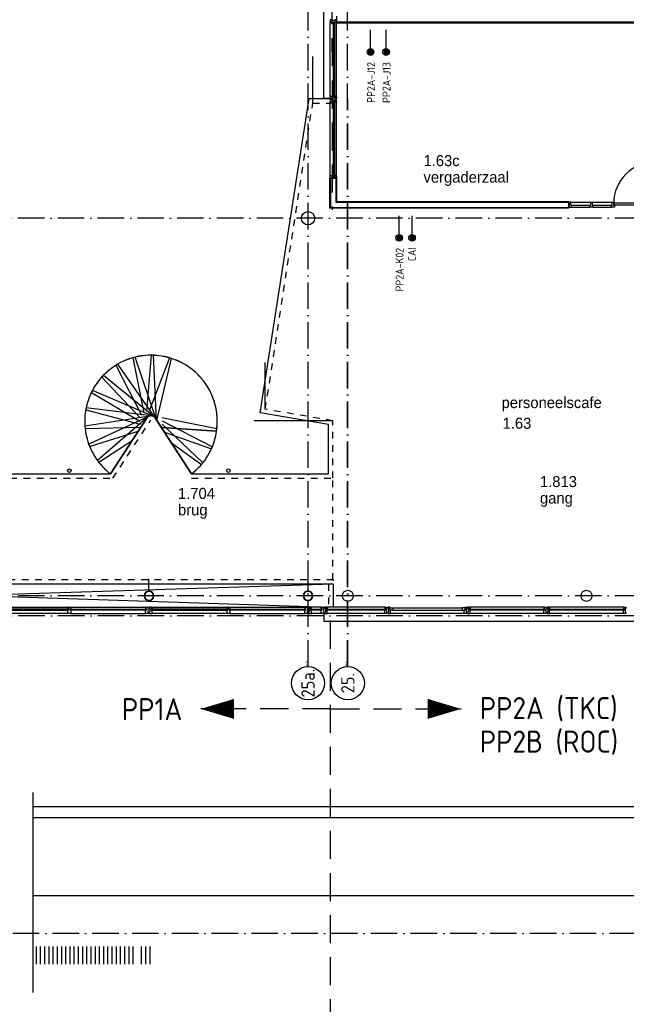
# Model space of a CAD drawing. Header units: millimetres. Extents: x -6587 to 112313, y 244 to 84344.
# Tile 18 of 42: x 42551 to 56275, y 32905 to 55202. Entities that reach past the tile are written whole.
import ezdxf
from ezdxf.enums import TextEntityAlignment as Align

# ---------------------------------------------------------------- set-up
doc = ezdxf.new("R2010")
doc.units = ezdxf.units.MM
doc.header["$LTSCALE"] = 100
for name, pattern in [('DASHDOT', [9, 6, -1.5, 0, -1.5]), ('DASHED', [3, 1.5, -1.5]), ('HIDDEN', [9.525, 6.35, -3.175])]:
    doc.linetypes.add(name, pattern=pattern)
doc.layers.get('0').update_dxf_attribs({"linetype": 'CONTINUOUS'})
for name, color, linetype in [('AL$1----_ALGEMEEN', 7, 'CONTINUOUS'), ('AL$1----_MAATVOERING', 7, 'CONTINUOUS'), ('AL$7----_STRAMIEN', 1, 'DASHDOT'), ('AL21----_BUITENWAND', 4, 'CONTINUOUS'), ('AL22----_BINNENWAND', 7, 'CONTINUOUS'), ('AL23----_VLOEREN', 4, 'CONTINUOUS'), ('AL24----_TRAPPEN', 7, 'CONTINUOUS'), ('AL28----_KONSTRUKTIE', 3, 'CONTINUOUS'), ('AL31----_BUITENKOZ', 7, 'CONTINUOUS'), ('AL32----_BINNENKOZ', 7, 'CONTINUOUS'), ('AL34----_BALUSTRADES', 4, 'DASHED'), ('ALN-----_BLOCKNAAM', 2, 'CONTINUOUS'), ('ALXOU---_GLAS', 7, 'CONTINUOUS'), ('BOUW', 8, 'CONTINUOUS'), ('EB6441--_ATTRIB', 2, 'CONTINUOUS'), ('EL6441--_DATACOM', 3, 'CONTINUOUS'), ('LIJN050', 90, 'CONTINUOUS'), ('LIJN070', 130, 'CONTINUOUS'), ('TEKST50', 90, 'CONTINUOUS')]:
    doc.layers.add(name, color=color, linetype=linetype)
doc.styles.add('1_8', font='iso', dxfattribs={"width": 0.7, "height": 1.8})
doc.styles.add('BURO-025', font='BUROFONT.shx', dxfattribs={"height": 250})
doc.styles.add('MAATVOERING', font='iso.shx')
doc.styles.get("Standard").update_dxf_attribs({"font": 'iso.shx'})

# ---------------------------------------------------------------- blocks, each defined once
blk = doc.blocks.new('ES4X2')
for p, q in [((-0.45, 1.4), (-0.45, 2.6)), ((-0.15, 1.27), (-0.15, 2.73)), ((0.15, 1.27), (0.15, 2.73)), ((0.45, 1.4), (0.45, 2.6)), ((0, 1.25), (0, -3))]:
    blk.add_line(p, q)
blk.add_circle((0, 2), 0.75)
at = {"style": '1_8', "flags": 8}
for tag, p in [('NUMMER', (1.25, 3.5)), ('CODE', (-1.25, 3.5))]:
    blk.add_attdef(tag, text='', height=1.8, rotation=90, dxfattribs=at).set_placement(p, align=Align.MIDDLE_LEFT)
blk.add_attdef('M_CODE', text='', height=1.8, dxfattribs=at).set_placement((0, 0), align=Align.MIDDLE_CENTER)
blk = doc.blocks.new('1011')
at = {"layer": 'AL$7----_STRAMIEN', "color": 7, "linetype": 'Continuous'}
blk.add_circle((-750, 0), 750, dxfattribs=at)
at = {"layer": 'AL$7----_STRAMIEN', "color": 3, "linetype": 'Continuous'}
blk.add_attdef('STR-NAAM', text='', height=600, rotation=360, dxfattribs=at).set_placement((-750, 0), align=Align.MIDDLE)
at = {"layer": 'ALN-----_BLOCKNAAM', "linetype": 'Continuous'}
blk.add_text('1011', height=100, dxfattribs=at).set_placement((0, 0))

msp = doc.modelspace()

# ---------------------------------------------------------------- linework, layer by layer
at = {"color": 8, "linetype": 'Continuous'}
for p, q in [((55471.3, 51002), (55471.3, 51069)), ((55471.3, 51069), (55504.3, 51069)), ((55504.3, 51069), (55504.3, 51002)), ((55954.8, 51002), (55954.8, 51069)), ((55954.8, 51069), (55987.8, 51069)), ((55987.8, 51069), (55987.8, 51002)), ((55454.3, 50955), (55454.3, 51002)), ((55454.3, 51002), (55471.3, 51002)), ((55521.3, 50955), (55454.3, 50955)), ((55504.3, 51002), (55521.3, 51002)), ((55521.3, 51002), (55521.3, 50955)), ((55937.8, 50955), (55937.8, 51002)), ((55937.8, 51002), (55954.8, 51002)), ((56004.8, 50955), (55937.8, 50955)), ((55987.8, 51002), (56004.8, 51002)), ((56004.8, 51002), (56004.8, 50955))]:
    msp.add_line(p, q, dxfattribs=at)
at = {"layer": 'AL$1----_ALGEMEEN', "color": 8}
msp.add_line((45619.4, 46182.5), (46439.9, 44917.5), dxfattribs=at)
at = {"layer": 'AL$1----_ALGEMEEN', "color": 8, "linetype": 'DASHED'}
msp.add_line((49634.8, 42517.5), (49634.8, 44817.5), dxfattribs=at)
at = {"layer": 'AL$1----_MAATVOERING', "color": 8}
for p, q in [((49181.9, 53314), (49181.8, 54371.1)), ((48107.4, 46381.2), (48107.4, 47438.3)), ((49616.5, 46121.4), (47853.8, 46121.4))]:
    msp.add_line(p, q, dxfattribs=at)
at = {"layer": 'AL$7----_STRAMIEN', "color": 1}
for p, q in [((49074.8, 40552.4), (49074.8, 76734.4)), ((49968.6, 40552.4), (49968.6, 76734.4)), ((49974.8, 40552.4), (49974.8, 53397.8)), ((98018.3, 50705), (37273.1, 50705)), ((76417.2, 42155), (4672.8, 42155)), ((81821.1, 41705), (3582.8, 41705)), ((94298.3, 34506.8), (16060, 34506.8))]:
    msp.add_line(p, q, dxfattribs=at)
at = {"layer": 'AL21----_BUITENWAND', "color": 8}
for p, q in [((49434.8, 53414), (49434.8, 75845)), ((49575.8, 53414), (49434.8, 53414)), ((49434.8, 41756), (49434.8, 41585)), ((49434.8, 41585), (67905.3, 41585))]:
    msp.add_line(p, q, dxfattribs=at)
at = {"layer": 'AL22----_BINNENWAND', "color": 8}
for p, q in [((49714.8, 55280), (49714.8, 55130)), ((49714.8, 55130), (64324.8, 55130)), ((49570.3, 50937), (49570.3, 51614)), ((49570.3, 51614), (49720.3, 51614)), ((49720.3, 51614), (49720.3, 51087)), ((49720.3, 51087), (54970.8, 51087)), ((54970.8, 51087), (54970.8, 50937)), ((55504.3, 51069), (55954.8, 51069)), ((54970.8, 50937), (49570.3, 50937)), ((55521.3, 51002), (55937.8, 51002)), ((55521.3, 50955), (55937.8, 50955)), ((55989.8, 51049), (55989.8, 51008)), ((56919.8, 51049), (55989.8, 51049)), ((55989.8, 51008), (56919.8, 51008))]:
    msp.add_line(p, q, dxfattribs=at)
at = {"layer": 'AL22----_BINNENWAND', "color": 8, "linetype": 'Continuous'}
for p, q in [((64339.8, 55145), (49714.8, 55145)), ((49585.3, 51614), (49585.3, 50952)), ((49705.3, 51614), (49705.3, 51072)), ((49705.3, 51072), (54970.8, 51072)), ((49585.3, 50952), (54970.8, 50952))]:
    msp.add_line(p, q, dxfattribs=at)
at = {"layer": 'AL22----_BINNENWAND', "color": 8}
msp.add_arc((56928.7, 51040.2), 938.9, 90.53799, 179.46201, dxfattribs=at)
at = {"layer": 'AL23----_VLOEREN', "color": 8}
for p, q in [((47992.2, 46299.2), (49097.3, 53414)), ((49097.3, 53414), (49601.4, 53414)), ((44604.4, 44917.5), (45433.5, 46192.1)), ((45610.8, 46192.1), (46439.9, 44917.5)), ((49534.8, 46036.8), (47992.2, 46299.2)), ((49534.8, 44917.5), (49534.8, 46036.8)), ((35539.6, 44917.5), (44604.4, 44917.5)), ((46439.9, 44917.5), (49534.8, 44917.5)), ((49649.8, 42417.5), (34104.8, 42417.5)), ((34104.8, 42417.5), (49555, 41895)), ((49649.8, 42417.5), (34104.8, 41924)), ((49649.8, 41924), (49649.8, 42417.5))]:
    msp.add_line(p, q, dxfattribs=at)
msp.add_arc((45522.2, 46104), 125, 38.94724, 135.15219, dxfattribs=at)
at = {"layer": 'AL24----_TRAPPEN', "color": 8, "linetype": 'HIDDEN', "ltscale": 2}
for p, q in [((45111.2, 47546.6), (45390.7, 46126.3)), ((45524.9, 47604), (45400.2, 46140.9)), ((45939.4, 47544.8), (45409, 46157.1)), ((44728.4, 47376.7), (45379.5, 46109)), ((44408.2, 47108.5), (45366, 46088.2)), ((44173.9, 46761.4), (45348.9, 46062)), ((44044.9, 46364.1), (45326, 46026.7)), ((47012.8, 45937), (45555.4, 46224.5)), ((46908.6, 45531.4), (45587.4, 46210.6)), ((46696.3, 45170.5), (45614.3, 46188.4)), ((44030.5, 45945.6), (45291.7, 45974.1)), ((44132, 45540.4), (45232.6, 45883.2)), ((44342, 45178.1), (45097.2, 45675.1))]:
    msp.add_line(p, q, dxfattribs=at)
at = {"layer": 'AL24----_TRAPPEN', "color": 8}
for p, q in [((45637.3, 46152.7), (45161.1, 47559.9)), ((45645.3, 46139), (45577.6, 47602.9)), ((45655.1, 46124.1), (45988.8, 47529.6)), ((45619.4, 46182.5), (44773.6, 47403.8)), ((45593.9, 46206.4), (44443.4, 47146.2)), ((45562.9, 46222.2), (44197.8, 46808.4)), ((45528.6, 46228.8), (44054.7, 46414.8)), ((45493.9, 46225.7), (44025.9, 45998.1)), ((45461.4, 46213.2), (44113.5, 45588.6)), ((45433.5, 46192.1), (44310.8, 45219.3)), ((45433.5, 46192.1), (44604.4, 44917.5)), ((46439.9, 44917.5), (45610.8, 46192.1)), ((47006.2, 45885.8), (45759.1, 45964.2)), ((45759.1, 45964.2), (47006.2, 45885.8)), ((45824.4, 45863.7), (46888.1, 45484)), ((45983.6, 45619), (46663.5, 45130.6))]:
    msp.add_line(p, q, dxfattribs=at)
for radius, start, end in [(1500, 103.93042, 121.95081), (1500, 87.8825, 105.90288), (1500, 71.87587, 89.89626), (1500, 351.63617, 73.84831), (1500, 119.93705, 137.95744), (1500, 135.98497, 154.00536), (1500, 151.9916, 170.01199), (1500, 168.03952, 186.05991), (125, 44.84781, 135.15219), (1500, 184.04615, 202.06654), (1500, 335.58825, 353.60863), (1500, 200.09407, 218.11446), (1500, 319.54032, 337.56071), (1500, 216.142, 232.27809), (1500, 307.72191, 321.51281)]:
    msp.add_arc((45522.2, 46104), radius, start, end, dxfattribs=at)
at = {"layer": 'AL28----_KONSTRUKTIE', "color": 8}
for p, q in [((45474.8, 42285.5), (45474.8, 42538.5)), ((49074.8, 42285.5), (49074.8, 42538.5))]:
    msp.add_line(p, q, dxfattribs=at)
for centre, radius in [((49074.8, 50705), 150), ((43674.8, 44989.6), 40), ((47274.8, 44989.6), 40), ((49974.8, 42155), 125), ((55374.8, 42155), 125)]:
    msp.add_circle(centre, radius, dxfattribs=at)
for centre, radius, start, end in [((45474.8, 42155), 109.5, 0, 180), ((45474.8, 42155), 109.5, 180, 0), ((45474.8, 42155), 101.5, 0, 180), ((45474.8, 42155), 101.5, 180, 0), ((49074.8, 42155), 109.5, 0, 180), ((49074.8, 42155), 109.5, 180, 0), ((49074.8, 42155), 101.5, 0, 180), ((49074.8, 42155), 101.5, 180, 0)]:
    msp.add_arc(centre, radius, start, end, dxfattribs=at)
at = {"layer": 'AL31----_BUITENKOZ', "color": 8}
for p, q in [((41950.8, 41895), (43641.3, 41895)), ((43641.3, 41756), (41950.8, 41756)), ((43658.3, 41895), (43641.3, 41895)), ((43641.3, 41895), (43641.3, 41857)), ((43641.3, 41857), (43641.3, 41853)), ((43658.3, 41857), (43641.3, 41857)), ((43641.3, 41857), (43658.3, 41857)), ((43641.3, 41853), (43654.3, 41853)), ((43654.3, 41832), (43641.3, 41832)), ((43641.3, 41832), (43641.3, 41828)), ((43641.3, 41828), (43658.3, 41828)), ((43641.3, 41756), (43641.3, 41828)), ((43641.3, 41828), (43658.3, 41828)), ((43708.3, 41756), (43641.3, 41756)), ((43654.3, 41853), (43654.3, 41832)), ((43658.3, 41857), (43658.3, 41895)), ((43658.3, 41828), (43658.3, 41895)), ((43658.3, 41895), (43691.3, 41895)), ((43658.3, 41828), (43658.3, 41857)), ((43691.3, 41895), (43691.3, 41828)), ((43691.3, 41857), (43691.3, 41895)), ((43691.3, 41895), (43708.3, 41895)), ((43691.3, 41828), (43691.3, 41857)), ((43691.3, 41857), (43708.3, 41857)), ((43708.3, 41857), (43691.3, 41857)), ((43691.3, 41828), (43708.3, 41828)), ((43708.3, 41828), (43691.3, 41828)), ((43708.3, 41853), (43695.3, 41853)), ((43695.3, 41853), (43695.3, 41832)), ((43695.3, 41832), (43708.3, 41832)), ((43708.3, 41895), (45398.8, 41895)), ((43708.3, 41895), (43708.3, 41857)), ((43708.3, 41857), (43708.3, 41853)), ((43708.3, 41832), (43708.3, 41828)), ((43708.3, 41828), (43708.3, 41756)), ((43708.3, 41756), (45398.8, 41756)), ((45415.8, 41895), (45398.8, 41895)), ((45398.8, 41895), (45398.8, 41857)), ((45398.8, 41857), (45415.8, 41857)), ((45398.8, 41857), (45398.8, 41853)), ((45415.8, 41857), (45398.8, 41857)), ((45398.8, 41853), (45411.8, 41853)), ((45411.8, 41832), (45398.8, 41832)), ((45398.8, 41832), (45398.8, 41828)), ((45398.8, 41828), (45415.8, 41828)), ((45398.8, 41756), (45398.8, 41828)), ((45398.8, 41828), (45415.8, 41828)), ((45465.8, 41756), (45398.8, 41756)), ((45411.8, 41853), (45411.8, 41832)), ((45415.8, 41857), (45415.8, 41895)), ((45415.8, 41828), (45415.8, 41895)), ((45415.8, 41895), (45465.8, 41895)), ((45415.8, 41828), (45415.8, 41857)), ((45465.8, 41865.5), (45451.8, 41865.5)), ((45451.8, 41865.5), (45451.8, 41785.5)), ((45451.8, 41785.5), (45465.8, 41785.5)), ((45465.8, 41895), (45465.8, 41865.5)), ((45465.8, 41785.5), (45465.8, 41756)), ((45533.8, 41895), (45483.8, 41895)), ((45483.8, 41895), (45483.8, 41865.5)), ((45483.8, 41865.5), (45497.8, 41865.5)), ((45497.8, 41785.5), (45483.8, 41785.5)), ((45483.8, 41785.5), (45483.8, 41756)), ((45483.8, 41756), (45550.8, 41756)), ((45497.8, 41865.5), (45497.8, 41785.5)), ((45533.8, 41857), (45533.8, 41895)), ((45533.8, 41895), (45550.8, 41895)), ((45533.8, 41828), (45533.8, 41895)), ((45550.8, 41857), (45533.8, 41857)), ((45533.8, 41828), (45533.8, 41857)), ((45533.8, 41857), (45550.8, 41857)), ((45550.8, 41828), (45533.8, 41828)), ((45550.8, 41828), (45533.8, 41828)), ((45550.8, 41853), (45537.8, 41853)), ((45537.8, 41853), (45537.8, 41832)), ((45537.8, 41832), (45550.8, 41832)), ((45550.8, 41895), (45550.8, 41857)), ((45550.8, 41895), (47241.3, 41895)), ((45550.8, 41857), (45550.8, 41853)), ((45550.8, 41832), (45550.8, 41828)), ((45550.8, 41756), (45550.8, 41828)), ((47241.3, 41756), (45550.8, 41756)), ((47258.3, 41895), (47241.3, 41895)), ((47241.3, 41895), (47241.3, 41857)), ((47241.3, 41857), (47241.3, 41853)), ((47258.3, 41857), (47241.3, 41857)), ((47241.3, 41857), (47258.3, 41857)), ((47241.3, 41853), (47254.3, 41853)), ((47254.3, 41832), (47241.3, 41832)), ((47241.3, 41832), (47241.3, 41828)), ((47241.3, 41828), (47258.3, 41828)), ((47241.3, 41756), (47241.3, 41828)), ((47241.3, 41828), (47258.3, 41828)), ((47308.3, 41756), (47241.3, 41756)), ((47254.3, 41853), (47254.3, 41832)), ((47258.3, 41857), (47258.3, 41895)), ((47258.3, 41828), (47258.3, 41895)), ((47258.3, 41895), (47291.3, 41895)), ((47258.3, 41828), (47258.3, 41857)), ((47291.3, 41895), (47291.3, 41828)), ((47291.3, 41857), (47291.3, 41895)), ((47291.3, 41895), (47308.3, 41895)), ((47291.3, 41828), (47291.3, 41857)), ((47291.3, 41857), (47308.3, 41857)), ((47308.3, 41857), (47291.3, 41857)), ((47291.3, 41828), (47308.3, 41828)), ((47308.3, 41828), (47291.3, 41828)), ((47308.3, 41853), (47295.3, 41853)), ((47295.3, 41853), (47295.3, 41832)), ((47295.3, 41832), (47308.3, 41832)), ((47308.3, 41895), (48998.8, 41895)), ((47308.3, 41895), (47308.3, 41857)), ((47308.3, 41857), (47308.3, 41853)), ((47308.3, 41832), (47308.3, 41828)), ((47308.3, 41828), (47308.3, 41756)), ((47308.3, 41756), (48998.8, 41756)), ((49015.8, 41895), (48998.8, 41895)), ((48998.8, 41895), (48998.8, 41857)), ((48998.8, 41857), (49015.8, 41857)), ((48998.8, 41857), (48998.8, 41853)), ((49015.8, 41857), (48998.8, 41857)), ((48998.8, 41853), (49011.8, 41853)), ((49011.8, 41832), (48998.8, 41832)), ((48998.8, 41832), (48998.8, 41828)), ((48998.8, 41828), (49015.8, 41828)), ((48998.8, 41756), (48998.8, 41828)), ((48998.8, 41828), (49015.8, 41828)), ((49065.8, 41756), (48998.8, 41756)), ((49011.8, 41853), (49011.8, 41832)), ((49015.8, 41857), (49015.8, 41895)), ((49015.8, 41828), (49015.8, 41895)), ((49015.8, 41895), (49065.8, 41895)), ((49015.8, 41828), (49015.8, 41857)), ((49065.8, 41865.5), (49051.8, 41865.5)), ((49051.8, 41865.5), (49051.8, 41785.5)), ((49051.8, 41785.5), (49065.8, 41785.5)), ((49065.8, 41895), (49065.8, 41865.5)), ((49065.8, 41785.5), (49065.8, 41756)), ((49083.8, 41895), (49083.8, 41889)), ((49133.8, 41895), (49083.8, 41895)), ((49083.8, 41889), (49083.8, 41875)), ((49083.8, 41875), (49083.8, 41875)), ((49083.8, 41875), (49083.8, 41865.5)), ((49083.8, 41865.5), (49097.8, 41865.5)), ((49097.8, 41785.5), (49083.8, 41785.5)), ((49083.8, 41785.5), (49083.8, 41776)), ((49083.8, 41776), (49083.8, 41776)), ((49083.8, 41776), (49083.8, 41762)), ((49083.8, 41762), (49083.8, 41756)), ((49083.8, 41756), (49102.8, 41756)), ((49097.8, 41865.5), (49097.8, 41785.5)), ((49102.8, 41756), (49150.8, 41756)), ((49133.8, 41895), (49133.8, 41857)), ((49150.8, 41895), (49133.8, 41895)), ((49133.8, 41828), (49133.8, 41895)), ((49133.8, 41857), (49133.8, 41828)), ((49150.8, 41857), (49133.8, 41857)), ((49133.8, 41857), (49150.8, 41857)), ((49133.8, 41828), (49150.8, 41828)), ((49150.8, 41828), (49133.8, 41828)), ((49137.8, 41832), (49137.8, 41853)), ((49137.8, 41853), (49150.8, 41853)), ((49150.8, 41832), (49137.8, 41832)), ((49367.8, 41895), (49150.8, 41895)), ((49150.8, 41857), (49150.8, 41895)), ((49150.8, 41853), (49150.8, 41857)), ((49150.8, 41828), (49150.8, 41832)), ((49150.8, 41775), (49150.8, 41828)), ((49150.8, 41767), (49150.8, 41775)), ((49150.8, 41763), (49150.8, 41767)), ((49150.8, 41756), (49150.8, 41763)), ((49367.8, 41756), (49150.8, 41756)), ((49367.8, 41857), (49367.8, 41895)), ((49367.8, 41895), (49384.8, 41895)), ((49367.8, 41853), (49367.8, 41857)), ((49367.8, 41857), (49384.8, 41857)), ((49384.8, 41857), (49367.8, 41857)), ((49380.8, 41853), (49367.8, 41853)), ((49367.8, 41828), (49367.8, 41832)), ((49367.8, 41832), (49380.8, 41832)), ((49384.8, 41828), (49367.8, 41828)), ((49367.8, 41775), (49367.8, 41828)), ((49367.8, 41828), (49384.8, 41828)), ((49367.8, 41767), (49367.8, 41775)), ((49367.8, 41763), (49367.8, 41767)), ((49367.8, 41756), (49367.8, 41763)), ((49415.9, 41756), (49367.8, 41756)), ((49380.8, 41832), (49380.8, 41853)), ((49384.8, 41895), (49384.8, 41857)), ((49384.8, 41828), (49384.8, 41895)), ((49384.8, 41895), (49434.8, 41895)), ((49384.8, 41857), (49384.8, 41828)), ((49434.8, 41756), (49415.9, 41756)), ((49434.8, 41865.5), (49420.8, 41865.5)), ((49420.8, 41865.5), (49420.8, 41785.5)), ((49420.8, 41785.5), (49434.8, 41785.5)), ((49434.8, 41895), (49434.8, 41889)), ((49434.8, 41889), (49434.8, 41875)), ((49434.8, 41875), (49434.8, 41875)), ((49434.8, 41875), (49434.8, 41865.5)), ((49434.8, 41785.5), (49434.8, 41776)), ((49434.8, 41776), (49434.8, 41776)), ((49434.8, 41776), (49434.8, 41762)), ((49434.8, 41762), (49434.8, 41756)), ((50809.8, 41895), (49509.8, 41895)), ((50809.8, 41756), (49509.8, 41756)), ((52609.8, 41756), (50939.8, 41756)), ((50989.8, 41882), (52559.8, 41882)), ((50989.8, 41828), (52559.8, 41828))]:
    msp.add_line(p, q, dxfattribs=at)
at = {"layer": 'AL31----_BUITENKOZ', "color": 8, "linetype": 'Continuous'}
for p, q in [((49492.8, 41895), (49453.8, 41895)), ((49453.8, 41895), (49453.8, 41889)), ((49453.8, 41889), (49453.8, 41875)), ((49453.8, 41875), (49453.8, 41875)), ((49453.8, 41875), (49453.8, 41865)), ((49453.8, 41865), (49467.8, 41865)), ((49467.8, 41785), (49453.8, 41785)), ((49453.8, 41785), (49453.8, 41776)), ((49453.8, 41776), (49453.8, 41776)), ((49453.8, 41776), (49453.8, 41762)), ((49453.8, 41762), (49453.8, 41756)), ((49453.8, 41756), (49472.7, 41756)), ((49467.8, 41865), (49467.8, 41785)), ((49472.7, 41756), (49509.8, 41756)), ((49492.8, 41828), (49492.8, 41895)), ((49492.8, 41858), (49492.8, 41890)), ((49492.8, 41890), (49497.8, 41890)), ((49509.8, 41858), (49492.8, 41858)), ((49509.8, 41828), (49492.8, 41828)), ((49497.8, 41890), (49497.8, 41895)), ((49497.8, 41895), (49509.8, 41895)), ((49509.8, 41895), (49509.8, 41858)), ((49509.8, 41775), (49509.8, 41828)), ((49509.8, 41767), (49509.8, 41775)), ((49509.8, 41763), (49509.8, 41767)), ((49509.8, 41756), (49509.8, 41763)), ((50821.8, 41895), (50809.8, 41895)), ((50809.8, 41895), (50809.8, 41858)), ((50809.8, 41858), (50826.8, 41858)), ((50809.8, 41775), (50809.8, 41828)), ((50809.8, 41828), (50826.8, 41828)), ((50809.8, 41767), (50809.8, 41775)), ((50809.8, 41763), (50809.8, 41767)), ((50809.8, 41756), (50809.8, 41763)), ((50846.9, 41756), (50809.8, 41756)), ((50821.8, 41890), (50821.8, 41895)), ((50826.8, 41890), (50821.8, 41890)), ((50826.8, 41895), (50865.8, 41895)), ((50826.8, 41828), (50826.8, 41895)), ((50826.8, 41858), (50826.8, 41890)), ((50865.8, 41756), (50846.9, 41756)), ((50865.8, 41865.5), (50851.8, 41865.5)), ((50851.8, 41865.5), (50851.8, 41785.5)), ((50851.8, 41785.5), (50865.8, 41785.5)), ((50865.8, 41895), (50865.8, 41889)), ((50865.8, 41889), (50865.8, 41875)), ((50865.8, 41875), (50865.8, 41875)), ((50865.8, 41875), (50865.8, 41865.5)), ((50865.8, 41785.5), (50865.8, 41775.5)), ((50865.8, 41775.5), (50865.8, 41775.5)), ((50865.8, 41775.5), (50865.8, 41762)), ((50865.8, 41762), (50865.8, 41756)), ((50922.8, 41895), (50883.8, 41895)), ((50883.8, 41895), (50883.8, 41889)), ((50883.8, 41889), (50883.8, 41875)), ((50883.8, 41875), (50883.8, 41875)), ((50883.8, 41875), (50883.8, 41865)), ((50883.8, 41865), (50897.8, 41865)), ((50897.8, 41785), (50883.8, 41785)), ((50883.8, 41785), (50883.8, 41776)), ((50883.8, 41776), (50883.8, 41776)), ((50883.8, 41776), (50883.8, 41762)), ((50883.8, 41762), (50883.8, 41756)), ((50883.8, 41756), (50902.8, 41756)), ((50897.8, 41865), (50897.8, 41785)), ((50902.8, 41756), (50939.8, 41756)), ((50922.8, 41828), (50922.8, 41895)), ((50922.8, 41828), (50922.8, 41882)), ((50922.8, 41882), (50989.8, 41882)), ((50939.8, 41828), (50922.8, 41828)), ((50989.8, 41828), (50922.8, 41828)), ((50939.8, 41775), (50939.8, 41828)), ((50939.8, 41767), (50939.8, 41775)), ((50939.8, 41763), (50939.8, 41767)), ((50939.8, 41756), (50939.8, 41763)), ((50989.8, 41882), (50989.8, 41828))]:
    msp.add_line(p, q, dxfattribs=at)
for points in [[(49714.8, 55157), (49714.8, 55196), (49708.8, 55196), (49694.8, 55196), (49694.8, 55196), (49684.8, 55196), (49684.8, 55182), (49604.8, 55182), (49604.8, 55196), (49595.8, 55196), (49595.8, 55196), (49581.8, 55196), (49575.8, 55196), (49575.8, 55177.1), (49575.8, 55140), (49582.8, 55140), (49586.8, 55140), (49594.8, 55140), (49647.8, 55140), (49647.8, 55157)], [(49677.8, 55157), (49709.8, 55157), (49709.8, 55152), (49714.8, 55152), (49714.8, 55140), (49677.8, 55140)], [(49714.8, 53453), (49714.8, 53414), (49708.8, 53414), (49694.8, 53414), (49694.8, 53414), (49685.3, 53414), (49685.3, 53428), (49605.3, 53428), (49605.3, 53414), (49595.3, 53414), (49595.3, 53414), (49581.8, 53414), (49575.8, 53414), (49575.8, 53432.9), (49575.8, 53470), (49582.8, 53470), (49586.8, 53470), (49594.8, 53470), (49647.8, 53470), (49647.8, 53453)], [(49714.8, 53357), (49714.8, 53396), (49708.8, 53396), (49694.8, 53396), (49694.8, 53396), (49684.8, 53396), (49684.8, 53382), (49604.8, 53382), (49604.8, 53396), (49595.8, 53396), (49595.8, 53396), (49581.8, 53396), (49575.8, 53396), (49575.8, 53377.1), (49575.8, 53340), (49582.8, 53340), (49586.8, 53340), (49594.8, 53340), (49647.8, 53340), (49647.8, 53357)], [(49677.8, 53453), (49709.8, 53453), (49709.8, 53458), (49714.8, 53458), (49714.8, 53470), (49677.8, 53470)], [(49677.8, 53357), (49709.8, 53357), (49709.8, 53352), (49714.8, 53352), (49714.8, 53340), (49677.8, 53340)], [(49714.8, 51653), (49714.8, 51614), (49708.8, 51614), (49694.8, 51614), (49694.8, 51614), (49685.3, 51614), (49685.3, 51628), (49605.3, 51628), (49605.3, 51614), (49595.3, 51614), (49595.3, 51614), (49581.8, 51614), (49575.8, 51614), (49575.8, 51632.9), (49575.8, 51670), (49582.8, 51670), (49586.8, 51670), (49594.8, 51670), (49647.8, 51670), (49647.8, 51653)], [(49677.8, 51653), (49709.8, 51653), (49709.8, 51658), (49714.8, 51658), (49714.8, 51670), (49677.8, 51670)], [(52626.8, 41828), (52626.8, 41882), (52559.8, 41882), (52559.8, 41828)], [(52626.8, 41895), (52665.8, 41895), (52665.8, 41889), (52665.8, 41875), (52665.8, 41875), (52665.8, 41865.5), (52651.8, 41865.5), (52651.8, 41785.5), (52665.8, 41785.5), (52665.8, 41775.5), (52665.8, 41775.5), (52665.8, 41762), (52665.8, 41756), (52646.9, 41756), (52609.8, 41756), (52609.8, 41763), (52609.8, 41767), (52609.8, 41775), (52609.8, 41828), (52626.8, 41828)], [(52722.8, 41895), (52683.8, 41895), (52683.8, 41889), (52683.8, 41875), (52683.8, 41875), (52683.8, 41865), (52697.8, 41865), (52697.8, 41785), (52683.8, 41785), (52683.8, 41776), (52683.8, 41776), (52683.8, 41762), (52683.8, 41756), (52702.8, 41756), (52739.8, 41756), (52739.8, 41763), (52739.8, 41767), (52739.8, 41775), (52739.8, 41828), (52722.8, 41828)], [(52722.8, 41858), (52722.8, 41890), (52727.8, 41890), (52727.8, 41895), (52739.8, 41895), (52739.8, 41858)], [(54426.8, 41858), (54426.8, 41890), (54421.8, 41890), (54421.8, 41895), (54409.8, 41895), (54409.8, 41858)], [(54426.8, 41895), (54465.8, 41895), (54465.8, 41889), (54465.8, 41875), (54465.8, 41875), (54465.8, 41865.5), (54451.8, 41865.5), (54451.8, 41785.5), (54465.8, 41785.5), (54465.8, 41775.5), (54465.8, 41775.5), (54465.8, 41762), (54465.8, 41756), (54446.9, 41756), (54409.8, 41756), (54409.8, 41763), (54409.8, 41767), (54409.8, 41775), (54409.8, 41828), (54426.8, 41828)], [(54522.8, 41895), (54483.8, 41895), (54483.8, 41889), (54483.8, 41875), (54483.8, 41875), (54483.8, 41865), (54497.8, 41865), (54497.8, 41785), (54483.8, 41785), (54483.8, 41776), (54483.8, 41776), (54483.8, 41762), (54483.8, 41756), (54502.8, 41756), (54539.8, 41756), (54539.8, 41763), (54539.8, 41767), (54539.8, 41775), (54539.8, 41828), (54522.8, 41828)], [(54522.8, 41858), (54522.8, 41890), (54527.8, 41890), (54527.8, 41895), (54539.8, 41895), (54539.8, 41858)], [(56226.8, 41858), (56226.8, 41890), (56221.8, 41890), (56221.8, 41895), (56209.8, 41895), (56209.8, 41858)], [(56226.8, 41895), (56265.8, 41895), (56265.8, 41889), (56265.8, 41875), (56265.8, 41875), (56265.8, 41865.5), (56251.8, 41865.5), (56251.8, 41785.5), (56265.8, 41785.5), (56265.8, 41775.5), (56265.8, 41775.5), (56265.8, 41762), (56265.8, 41756), (56246.9, 41756), (56209.8, 41756), (56209.8, 41763), (56209.8, 41767), (56209.8, 41775), (56209.8, 41828), (56226.8, 41828)]]:
    msp.add_lwpolyline(points, close=True, dxfattribs=at)
at = {"layer": 'AL31----_BUITENKOZ', "color": 8}
for points in [[(49575.8, 53470), (49575.8, 55140)], [(49714.8, 53470), (49714.8, 55140)], [(49575.8, 51670), (49575.8, 53340)], [(49714.8, 51670), (49714.8, 53340)], [(54409.8, 41895), (52739.8, 41895)], [(54409.8, 41756), (52739.8, 41756)], [(56209.8, 41895), (54539.8, 41895)], [(56209.8, 41756), (54539.8, 41756)]]:
    msp.add_lwpolyline(points, dxfattribs=at)
at = {"layer": 'AL32----_BINNENKOZ', "color": 8}
for p, q in [((55020.8, 51069), (55471.3, 51069)), ((55037.8, 51002), (55454.3, 51002)), ((55037.8, 50955), (55454.3, 50955))]:
    msp.add_line(p, q, dxfattribs=at)
at = {"layer": 'AL32----_BINNENKOZ', "color": 8, "linetype": 'DASHED'}
msp.add_line((49535, 42417.5), (49535, 41845), dxfattribs=at)
at = {"layer": 'AL32----_BINNENKOZ', "color": 8}
for points in [[(54970.8, 50978), (54970.8, 50955), (55037.8, 50955), (55037.8, 51002), (55020.8, 51002), (55020.8, 51069), (54970.8, 51069)], [(54970.8, 51069), (54970.8, 51045)], [(54970.8, 50955), (54970.8, 50978), (54987.8, 50978), (54987.8, 51045), (54970.8, 51045)]]:
    msp.add_lwpolyline(points, dxfattribs=at)
at = {"layer": 'AL34----_BALUSTRADES', "color": 8}
for p, q in [((48107.4, 46381.2), (49181.9, 53314)), ((49181.9, 53314), (49600.8, 53314)), ((49634.8, 46121.4), (48107.4, 46381.2)), ((44658.7, 44817.5), (45517.4, 46137.6)), ((49634.8, 44817.5), (49634.8, 46121.4)), ((35439.6, 44817.5), (44658.7, 44817.5)), ((46439.9, 44817.5), (49634.8, 44817.5)), ((49649.8, 42517.5), (34034.8, 42517.5)), ((49649.8, 41895), (49649.8, 42517.5))]:
    msp.add_line(p, q, dxfattribs=at)
msp.add_arc((45522.2, 46104), 1500, 307.72191, 232.27809, dxfattribs=at)
at = {"layer": 'ALXOU---_GLAS', "color": 8}
for p, q in [((43654.3, 41853), (41937.8, 41853)), ((41937.8, 41832), (43654.3, 41832)), ((43654.3, 41832), (43654.3, 41853)), ((43695.3, 41832), (43695.3, 41853)), ((43695.3, 41853), (45411.8, 41853)), ((45411.8, 41832), (43695.3, 41832)), ((45411.8, 41853), (45411.8, 41832)), ((47254.3, 41853), (45537.8, 41853)), ((45537.8, 41853), (45537.8, 41832)), ((45537.8, 41832), (47254.3, 41832)), ((47254.3, 41832), (47254.3, 41853)), ((47295.3, 41832), (47295.3, 41853)), ((47295.3, 41853), (49011.8, 41853)), ((49011.8, 41832), (47295.3, 41832)), ((49011.8, 41853), (49011.8, 41832)), ((49137.8, 41832), (49137.8, 41853)), ((49137.8, 41853), (49380.8, 41853)), ((49380.8, 41832), (49137.8, 41832)), ((49380.8, 41853), (49380.8, 41832)), ((49494.8, 41830), (49494.8, 41856)), ((49494.8, 41856), (50824.8, 41856)), ((50824.8, 41830), (49494.8, 41830)), ((50824.8, 41856), (50824.8, 41830))]:
    msp.add_line(p, q, dxfattribs=at)
for points in [[(49649.8, 55155), (49675.8, 55155), (49675.8, 53455), (49649.8, 53455)], [(49649.8, 53355), (49675.8, 53355), (49675.8, 51655), (49649.8, 51655)], [(52724.8, 41830), (52724.8, 41856), (54424.8, 41856), (54424.8, 41830)], [(54524.8, 41830), (54524.8, 41856), (56224.8, 41856), (56224.8, 41830)]]:
    msp.add_lwpolyline(points, close=True, dxfattribs=at)
at = {"layer": 'BOUW'}
for p, q in [((42852.6, 33175.4), (42852.6, 37703.8)), ((42852.6, 37381.9), (54352.4, 37381.9)), ((54352.4, 37381.9), (61875.6, 37381.9)), ((42852.6, 37131.9), (54352.4, 37131.9)), ((54352.4, 37131.9), (61875.6, 37131.9)), ((61875.6, 35364.3), (42852.6, 35364.3)), ((42929, 33814.3), (42929, 34214.3)), ((43024.2, 33814.3), (43024.2, 34214.3)), ((43119.5, 33814.3), (43119.5, 34214.3)), ((43214.7, 33814.3), (43214.7, 34214.3)), ((43310, 33814.3), (43310, 34214.3)), ((43405.2, 33814.3), (43405.2, 34214.3)), ((43500.5, 33814.3), (43500.5, 34214.3)), ((43595.7, 33814.3), (43595.7, 34214.3)), ((43691, 33814.3), (43691, 34214.3)), ((43786.2, 33814.3), (43786.2, 34214.3)), ((43881.5, 33814.3), (43881.5, 34214.3)), ((43976.7, 33814.3), (43976.7, 34214.3)), ((44072, 33814.3), (44072, 34214.3)), ((44167.2, 33814.3), (44167.2, 34214.3)), ((44262.5, 33814.3), (44262.5, 34214.3)), ((44357.7, 33814.3), (44357.7, 34214.3)), ((44453, 33814.3), (44453, 34214.3)), ((44548.2, 33814.3), (44548.2, 34214.3)), ((44643.5, 33814.3), (44643.5, 34214.3)), ((44738.7, 33814.3), (44738.7, 34214.3)), ((44834, 33814.3), (44834, 34214.3)), ((44929.2, 33814.3), (44929.2, 34214.3)), ((45024.5, 33814.3), (45024.5, 34214.3)), ((45119.7, 33814.3), (45119.7, 34214.3)), ((45310.2, 33814.3), (45310.2, 34214.3)), ((45405.5, 33814.3), (45405.5, 34214.3)), ((45500.7, 33814.3), (45500.7, 34214.3))]:
    msp.add_line(p, q, dxfattribs=at)
at = {"layer": 'LIJN050'}
for points in [[(46645.7, 39594.2, 0, 452.5, 0), (47399.9, 39594.2, 452.5, 452.5, 0)], [(52537.3, 39594.2, 0, 452.5, 0), (51783.1, 39594.2, 452.5, 452.5, 0)]]:
    msp.add_lwpolyline(points, format="xyseb", dxfattribs=at)
at = {"layer": 'LIJN070', "linetype": 'HIDDEN'}
for p, q in [((49582, 77640.8), (49622.3, 50892.3)), ((49582, 5715.6), (49582, 41683.8)), ((49582, 39594.2), (46645.7, 39594.2)), ((49600.9, 39594.2), (52537.3, 39594.2))]:
    msp.add_line(p, q, dxfattribs=at)

# ---------------------------------------------------------------- block references
at = {"layer": 'AL$7----_STRAMIEN', "color": 8, "xscale": 0.5, "yscale": 0.5, "zscale": 0.5, "rotation": 90}
for p, values in [((49074.8, 40552.4), {'STR-NAAM': '25a.'}), ((49974.8, 40552.4), {'STR-NAAM': '25.'})]:
    msp.add_blockref('1011', p, dxfattribs=at).add_auto_attribs(values)
at = {"layer": 'EL6441--_DATACOM'}
ref = msp.add_blockref('ES4X2', (50490, 54670.5), dxfattribs=dict(at, xscale=100, yscale=100, zscale=100, rotation=180))
ref.add_attrib('CODE', 'PP2A-J12', dxfattribs={"layer": 'EB6441--_ATTRIB', "color": 1, "height": 180, "rotation": 90, "style": '1_8', "flags": 8}).set_placement((50502, 54241.5), align=Align.MIDDLE_RIGHT)
ref = msp.add_blockref('ES4X2', (50839, 54670.5), dxfattribs=dict(at, xscale=100, yscale=100, zscale=100, rotation=180))
ref.add_attrib('CODE', 'PP2A-J13', dxfattribs={"layer": 'EB6441--_ATTRIB', "color": 1, "height": 180, "rotation": 90, "style": '1_8', "flags": 8}).set_placement((50851, 54241.5), align=Align.MIDDLE_RIGHT)
ref = msp.add_blockref('ES4X2', (51134, 50463.5), dxfattribs=dict(at, xscale=100, yscale=100, zscale=100, rotation=180))
ref.add_attrib('CODE', 'PP2A-K02', dxfattribs={"layer": 'EB6441--_ATTRIB', "color": 1, "height": 180, "rotation": 90, "style": '1_8', "flags": 8}).set_placement((51146, 50034.5), align=Align.MIDDLE_RIGHT)
ref = msp.add_blockref('ES4X2', (51427, 50463.5), dxfattribs=dict(at, xscale=100, yscale=100, zscale=100, rotation=180))
ref.add_attrib('CODE', 'CAI', dxfattribs={"layer": 'EB6441--_ATTRIB', "color": 1, "height": 180, "rotation": 90, "style": '1_8', "flags": 8}).set_placement((51427, 50048.5), align=Align.MIDDLE_RIGHT)

# ---------------------------------------------------------------- texts
at = {"layer": 'BOUW', "style": 'BURO-025'}
for s, p in [('1.63c', (51686.7, 51885.1)), ('vergaderzaal', (51686.7, 51512.1)), ('personeelscafe', (53453.6, 46406.6)), ('1.63', (53475.8, 45937.9)), ('1.813', (54321.5, 44617.8)), ('1.704', (46132.3, 44349.7)), ('gang', (54321.5, 44244.8)), ('brug', (46132.3, 43976.7))]:
    msp.add_text(s, height=250, dxfattribs=at).set_placement(p)
at = {"layer": 'TEKST50', "style": 'MAATVOERING'}
for s, p in [('PP2A (TKC)', (52959.4, 39362.3)), ('PP1A', (44861.5, 39339)), ('PP2B (ROC)', (52959.4, 38604.3))]:
    msp.add_text(s, height=500, dxfattribs=at).set_placement(p)

doc.saveas('drawing.dxf')
